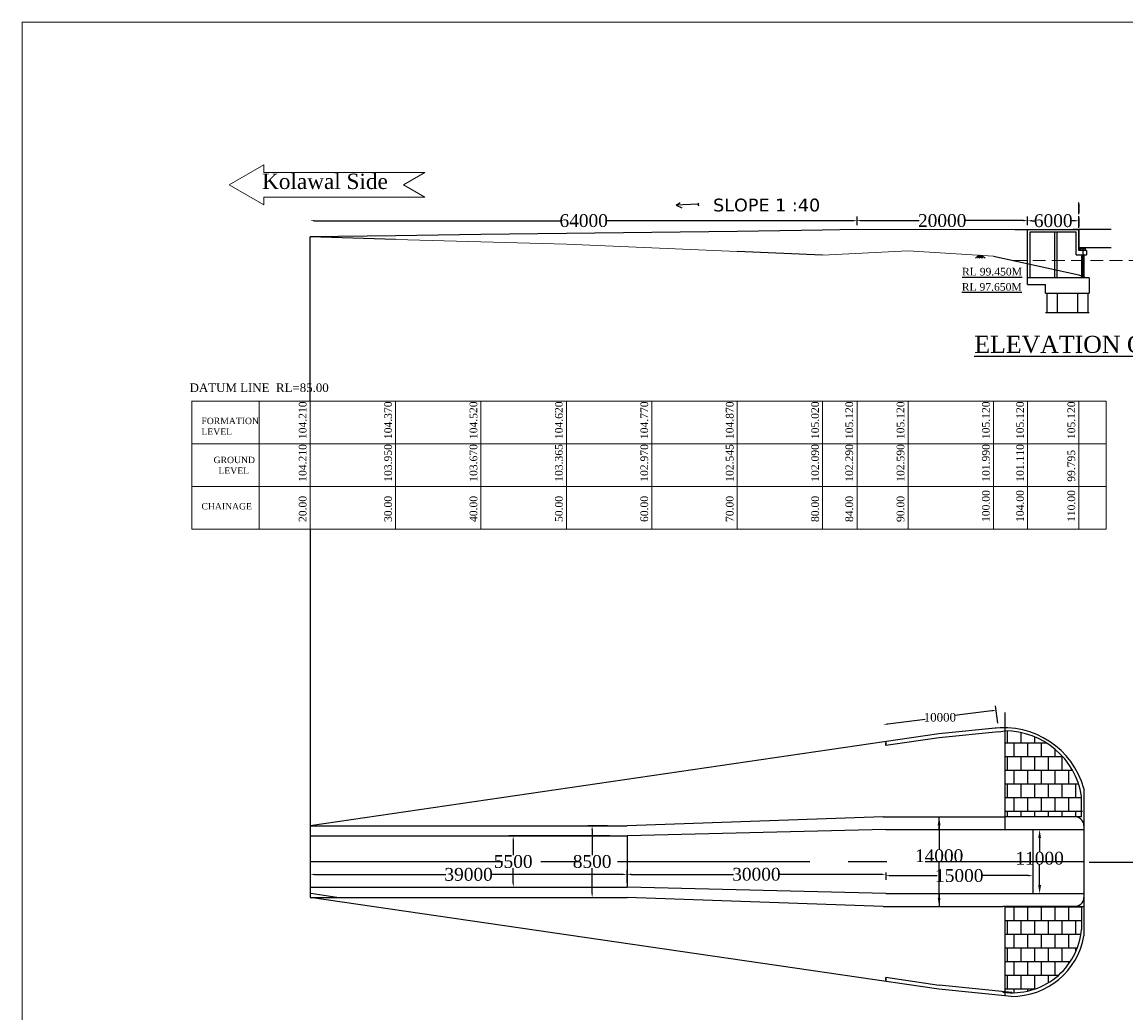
# Model space of a CAD drawing. Header units: millimetres. Extents: x -20529397 to 25259364, y -3207472 to 3138455.
# Tile 2 of 6: x 8764641 to 8893884, y -716441 to -600359. Entities that reach past the tile are written whole.
import ezdxf

# ---------------------------------------------------------------- set-up
doc = ezdxf.new("R2010")
doc.units = ezdxf.units.MM
doc.header["$LTSCALE"] = 60
doc.header["$MEASUREMENT"] = 0
for name, pattern in [('CENTER2', [28.575, 19.05, -3.175, 3.175, -3.175]), ('CENTERX2', [4, 2.5, -0.5, 0.5, -0.5]), ('HIDDEN', [0.375, 0.25, -0.125])]:
    doc.linetypes.add(name, pattern=pattern)
doc.styles.get("Standard").update_dxf_attribs({"font": 'times.ttf'})
doc.styles.add('style1', font='txt.shx', dxfattribs={"height": 1})
doc.dimstyles.get("Standard").update_dxf_attribs({"dimtxt": 400, "dimasz": 215, "dimexe": 0.18, "dimexo": 0.0625, "dimgap": 0.09, "dimtad": 0, "dimtih": 1, "dimtoh": 1, "dimdec": 0, "dimzin": 4, "dimdsep": 46, "dimtxsty": 'Standard', "dimblk": 'OPEN90', "dimcen": 0, "dimadec": 0, "dimazin": 1, "dimtfac": 1, "dimtdec": 0, "dimtix": 1, "dimtofl": 0, "dimtmove": 0, "dimatfit": 3, "dimldrblk": 'OPEN30', "dimfxl": 1, "dimtolj": 1, "dimtzin": 0, "dimarcsym": 0})

# ---------------------------------------------------------------- blocks, each defined once
blk = doc.blocks.new('*D216')
at = {"color": 0, "linetype": 'Continuous', "lineweight": -2, "transparency": 16777216}
for p, q in [((8882654, -694957), (8883778, -694957)), ((8883778, -695957), (8883778, -697562)), ((8883778, -701457), (8883778, -699088)), ((8882654, -702457), (8883778, -702457))]:
    blk.add_line(p, q, dxfattribs=at)
for points in [[(8883611, -695957), (8883944, -695957), (8883778, -694957)], [(8883611, -701457), (8883944, -701457), (8883778, -702457)]]:
    blk.add_solid(points, dxfattribs=at)
at = {"layer": 'Defpoints', "color": 0, "linetype": 'Continuous', "lineweight": -2, "transparency": 16777216}
for p in [(8882654, -694957), (8882654, -702457), (8883778, -702457)]:
    blk.add_point(p, dxfattribs=at)
at = {"color": 0, "linetype": 'Continuous', "transparency": 16777216, "insert": (8883778, -698325), "char_height": 500, "attachment_point": 5}
blk.add_mtext('\\A1;{\\fTimes New Roman|b0|i0|c0|p18;\\H3x;11000}', dxfattribs=at)
blk = doc.blocks.new('*D217')
at = {"color": 0, "linetype": 'Continuous', "lineweight": -2, "transparency": 16777216}
for p, q in [((8872013, -693457), (8872013, -693457)), ((8872013, -694457), (8872013, -697270)), ((8872013, -702957), (8872013, -698797)), ((8872013, -703957), (8872013, -703957))]:
    blk.add_line(p, q, dxfattribs=at)
for points in [[(8871846, -694457), (8872180, -694457), (8872013, -693457)], [(8871846, -702957), (8872180, -702957), (8872013, -703957)]]:
    blk.add_solid(points, dxfattribs=at)
at = {"layer": 'Defpoints', "color": 0, "linetype": 'Continuous', "lineweight": -2, "transparency": 16777216}
for p in [(8872013, -693457), (8872013, -703957), (8872013, -703957)]:
    blk.add_point(p, dxfattribs=at)
at = {"color": 0, "linetype": 'Continuous', "transparency": 16777216, "insert": (8872013, -698034), "char_height": 500, "attachment_point": 5}
blk.add_mtext('\\A1;{\\fTimes New Roman|b0|i0|c0|p18;\\H3x;14000}', dxfattribs=at)
blk = doc.blocks.new('*D235')
at = {"color": 0, "linetype": 'Continuous', "lineweight": -2, "ltscale": 2, "transparency": 16777216}
for p, q in [((8882373, -624143), (8882373, -623134)), ((8882873, -623634), (8883245, -623634)), ((8887873, -623634), (8887501, -623634))]:
    blk.add_line(p, q, dxfattribs=at)
for points in [[(8882873, -623551), (8882873, -623718), (8882373, -623634)], [(8887873, -623551), (8887873, -623718), (8888373, -623634)]]:
    blk.add_solid(points, dxfattribs=at)
at = {"layer": 'Defpoints', "color": 0, "linetype": 'Continuous', "lineweight": -2, "ltscale": 2, "transparency": 16777216}
for p in [(8888373, -623634), (8882373, -624643), (8888373, -624643)]:
    blk.add_point(p, dxfattribs=at)
at = {"color": 0, "linetype": 'Continuous', "lineweight": -2, "ltscale": 2, "transparency": 16777216, "insert": (8885373, -623634), "char_height": 500, "attachment_point": 5}
blk.add_mtext('\\A1;{\\H3x;6000}', dxfattribs=at)
blk = doc.blocks.new('*D238')
at = {"color": 0, "linetype": 'Continuous', "lineweight": -2, "ltscale": 2, "transparency": 16777216}
for p, q in [((8862873, -623619), (8869668, -623619)), ((8881873, -623619), (8875079, -623619)), ((8882373, -624143), (8882373, -623119))]:
    blk.add_line(p, q, dxfattribs=at)
for points in [[(8862873, -623536), (8862873, -623703), (8862373, -623619)], [(8881873, -623536), (8881873, -623703), (8882373, -623619)]]:
    blk.add_solid(points, dxfattribs=at)
at = {"layer": 'Defpoints', "color": 0, "linetype": 'Continuous', "lineweight": -2, "ltscale": 2, "transparency": 16777216}
for p in [(8862373, -623619), (8862373, -624643), (8882373, -624643)]:
    blk.add_point(p, dxfattribs=at)
at = {"color": 0, "linetype": 'Continuous', "lineweight": -2, "ltscale": 2, "transparency": 16777216, "insert": (8872373, -623619), "char_height": 500, "attachment_point": 5}
blk.add_mtext('\\A1;{\\H3x;20000}', dxfattribs=at)
blk = doc.blocks.new('*D242')
at = {"color": 0, "linetype": 'Continuous', "lineweight": -2, "ltscale": 2, "transparency": 16777216}
for p, q in [((8865772, -700005), (8865772, -700855)), ((8866272, -700355), (8871773, -700355)), ((8882473, -700355), (8876972, -700355))]:
    blk.add_line(p, q, dxfattribs=at)
for points in [[(8866272, -700272), (8866272, -700439), (8865772, -700355)], [(8882473, -700272), (8882473, -700439), (8882973, -700355)]]:
    blk.add_solid(points, dxfattribs=at)
at = {"layer": 'Defpoints', "color": 0, "linetype": 'Continuous', "lineweight": -2, "ltscale": 2, "transparency": 16777216}
for p in [(8865772, -699505), (8882973, -699505), (8882973, -700355)]:
    blk.add_point(p, dxfattribs=at)
at = {"color": 0, "linetype": 'Continuous', "lineweight": -2, "ltscale": 2, "transparency": 16777216, "insert": (8874372, -700355), "char_height": 500, "attachment_point": 5}
blk.add_mtext('\\A1;{\\H3x;15000}', dxfattribs=at)
blk = doc.blocks.new('*D243')
at = {"color": 0, "linetype": 'Continuous', "lineweight": -2, "ltscale": 2, "transparency": 16777216}
for p, q in [((8835973, -700204), (8847938, -700204)), ((8865272, -700204), (8853307, -700204)), ((8835473, -700662), (8835473, -700704))]:
    blk.add_line(p, q, dxfattribs=at)
for points in [[(8835973, -700120), (8835973, -700287), (8835473, -700204)], [(8865272, -700120), (8865272, -700287), (8865772, -700204)]]:
    blk.add_solid(points, dxfattribs=at)
at = {"layer": 'Defpoints', "color": 0, "linetype": 'Continuous', "lineweight": -2, "ltscale": 2, "transparency": 16777216}
for p in [(8835473, -700162), (8865772, -700204), (8865772, -700355)]:
    blk.add_point(p, dxfattribs=at)
at = {"color": 0, "linetype": 'Continuous', "lineweight": -2, "ltscale": 2, "transparency": 16777216, "insert": (8850622, -700204), "char_height": 500, "attachment_point": 5}
blk.add_mtext('\\A1;{\\H3x;30000}', dxfattribs=at)
blk = doc.blocks.new('*D244')
at = {"color": 0, "linetype": 'Continuous', "lineweight": -2, "ltscale": 2, "transparency": 16777216}
for p, q in [((8833176, -694507), (8830885, -694507)), ((8831385, -695007), (8831385, -697944)), ((8831385, -702407), (8831385, -699470))]:
    blk.add_line(p, q, dxfattribs=at)
for points in [[(8831302, -695007), (8831469, -695007), (8831385, -694507)], [(8831302, -702407), (8831469, -702407), (8831385, -702907)]]:
    blk.add_solid(points, dxfattribs=at)
at = {"layer": 'Defpoints', "color": 0, "linetype": 'Continuous', "lineweight": -2, "ltscale": 2, "transparency": 16777216}
for p in [(8833676, -694507), (8831385, -702907), (8833617, -702907)]:
    blk.add_point(p, dxfattribs=at)
at = {"color": 0, "linetype": 'Continuous', "lineweight": -2, "ltscale": 2, "transparency": 16777216, "insert": (8831385, -698707), "char_height": 500, "attachment_point": 5}
blk.add_mtext('\\A1;{\\H3x;8500}', dxfattribs=at)
blk = doc.blocks.new('*D245')
at = {"color": 0, "linetype": 'Continuous', "lineweight": -2, "ltscale": 2, "transparency": 16777216}
for p, q in [((8833469, -695707), (8821649, -695707)), ((8822149, -696207), (8822149, -697944)), ((8822149, -701207), (8822149, -699470))]:
    blk.add_line(p, q, dxfattribs=at)
for points in [[(8822066, -696207), (8822232, -696207), (8822149, -695707)], [(8822066, -701207), (8822232, -701207), (8822149, -701707)]]:
    blk.add_solid(points, dxfattribs=at)
at = {"layer": 'Defpoints', "color": 0, "linetype": 'Continuous', "lineweight": -2, "ltscale": 2, "transparency": 16777216}
for p in [(8833969, -695707), (8822149, -701707), (8833969, -701707)]:
    blk.add_point(p, dxfattribs=at)
at = {"color": 0, "linetype": 'Continuous', "lineweight": -2, "ltscale": 2, "transparency": 16777216, "insert": (8822149, -698707), "char_height": 500, "attachment_point": 5}
blk.add_mtext('\\A1;{\\H3x;5500}', dxfattribs=at)
blk = doc.blocks.new('*D247')
at = {"color": 0, "linetype": 'Continuous', "lineweight": -2, "ltscale": 2, "transparency": 16777216}
for p, q in [((8878187, -681039), (8873832, -681594)), ((8878876, -682492), (8878620, -680480)), ((8866012, -682589), (8870366, -682035))]:
    blk.add_line(p, q, dxfattribs=at)
for points in [[(8878176, -680957), (8878197, -681122), (8878683, -680976)], [(8866001, -682506), (8866022, -682672), (8865516, -682652)]]:
    blk.add_solid(points, dxfattribs=at)
at = {"layer": 'Defpoints', "color": 0, "linetype": 'Continuous', "lineweight": -2, "ltscale": 2, "transparency": 16777216}
for p in [(8865516, -682652), (8878939, -682988), (8865772, -684664)]:
    blk.add_point(p, dxfattribs=at)
at = {"color": 0, "linetype": 'Continuous', "lineweight": -2, "ltscale": 2, "transparency": 16777216, "insert": (8872099, -681814), "char_height": 500, "attachment_point": 5}
blk.add_mtext('\\A1;{\\H2x;10000}', dxfattribs=at)
blk = doc.blocks.new('*D250')
at = {"color": 0, "linetype": 'Continuous', "lineweight": -2, "ltscale": 2, "transparency": 16777216}
for p, q in [((8798873, -700215), (8814239, -700215)), ((8834973, -700215), (8819607, -700215)), ((8835473, -701207), (8835473, -699715))]:
    blk.add_line(p, q, dxfattribs=at)
for points in [[(8798873, -700132), (8798873, -700299), (8798373, -700215)], [(8834973, -700132), (8834973, -700299), (8835473, -700215)]]:
    blk.add_solid(points, dxfattribs=at)
at = {"layer": 'Defpoints', "color": 0, "linetype": 'Continuous', "lineweight": -2, "ltscale": 2, "transparency": 16777216}
for p in [(8798373, -700215), (8798373, -701707), (8835473, -701707)]:
    blk.add_point(p, dxfattribs=at)
at = {"color": 0, "linetype": 'Continuous', "lineweight": -2, "ltscale": 2, "transparency": 16777216, "insert": (8816923, -700215), "char_height": 500, "attachment_point": 5}
blk.add_mtext('\\A1;{\\H3x;39000}', dxfattribs=at)
blk = doc.blocks.new('*D254')
at = {"color": 0, "linetype": 'Continuous', "lineweight": -2, "ltscale": 2, "transparency": 16777216}
for p, q in [((8798873, -623628), (8827718, -623628)), ((8861926, -623628), (8833081, -623628)), ((8862426, -624143), (8862426, -623128))]:
    blk.add_line(p, q, dxfattribs=at)
for points in [[(8798873, -623545), (8798873, -623711), (8798373, -623628)], [(8861926, -623545), (8861926, -623711), (8862426, -623628)]]:
    blk.add_solid(points, dxfattribs=at)
at = {"layer": 'Defpoints', "color": 0, "linetype": 'Continuous', "lineweight": -2, "ltscale": 2, "transparency": 16777216}
for p in [(8798373, -623628), (8798373, -625529), (8862426, -624643)]:
    blk.add_point(p, dxfattribs=at)
at = {"color": 0, "linetype": 'Continuous', "lineweight": -2, "ltscale": 2, "transparency": 16777216, "insert": (8830399, -623628), "char_height": 500, "attachment_point": 5}
blk.add_mtext('\\A1;{\\H3x;64000}', dxfattribs=at)

msp = doc.modelspace()

# ---------------------------------------------------------------- hatches: boundary and pattern name
at = {"linetype": 'Continuous'}
h = msp.add_hatch(color=256, dxfattribs=at)
h.dxf.hatch_style = 1
h.paths.add_polyline_path([(8888983.2, -626818.1), (8888663.2, -626818.1), (8888663.2, -626870.1), (8888983.2, -626870.1)])
h = msp.add_hatch(color=256, dxfattribs=at)
h.dxf.hatch_style = 1
h.paths.add_polyline_path([(8888983.2, -626818.2), (8888663.2, -626818.2), (8888663.2, -626870.1), (8888983.2, -626870.1)])
at = {"linetype": 'Continuous', "lineweight": -2, "ltscale": 2}
h = msp.add_hatch(dxfattribs=at)
h.set_pattern_fill('AR-B88', scale=200)
edge = h.paths.add_edge_path()
edge.add_line((8879713.5, -683407.1), (8879713.5, -693456.8))
edge.add_line((8879713.5, -693456.8), (8887789.7, -693456.8))
edge.add_arc((8887890.6, -694535.1), 1083, 1.4962, 95.342285, ccw=False)
edge.add_line((8888973.2, -694506.8), (8888517.4, -690279))
edge.add_arc((8879751.6, -692433.9), 9026.8, 13.811027, 90.241934)
edge = h.paths.add_edge_path()
edge.add_line((8888673.2, -706654.9), (8888692.9, -703956.8))
edge.add_line((8888692.9, -703956.8), (8887991.4, -703956.8))
edge.add_arc((8887890.6, -702878.6), 1083, 264.657715, 275.342285, ccw=False)
edge.add_line((8887789.7, -703956.8), (8879713.5, -703956.8))
edge.add_line((8879713.5, -703956.8), (8879713.5, -714031.6))
edge.add_arc((8880596.1, -705974.1), 8105.7, 263.748195, 355.182232)

# ---------------------------------------------------------------- linework, layer by layer
at = {"lineweight": 5}
for p, q in [((8764641.5, -600358.7), (9063123.2, -600358.7)), ((8764641.5, -793794.3), (8764641.5, -600358.7)), ((8788883.5, -619421.4), (8792953.3, -617071.7)), ((8792953.3, -617071.7), (8792953.3, -617981.4)), ((8792953.3, -617981.4), (8811800, -617981.4)), ((8809305.9, -619421.4), (8811800, -617981.4)), ((8788883.5, -619421.4), (8792953.3, -621771.1)), ((8809305.9, -619421.4), (8811800, -620861.4)), ((8792953.3, -620861.4), (8811800, -620861.4)), ((8792953.3, -620861.4), (8792953.3, -621771.1)), ((8880873.2, -624643.1), (8862373.2, -624643.1)), ((8808373.2, -625813.2), (8818373.2, -626093.2)), ((8818373.2, -626093.2), (8828373.2, -626373.2)), ((8828373.2, -626373.2), (8838373.2, -626793.2)), ((8838373.2, -626793.2), (8848373.2, -627218.2)), ((8858373.2, -627673.2), (8868373.2, -627173.2)), ((8868373.2, -627173.2), (8878373.2, -627773.2)), ((8784499.6, -644735.2), (8784499.6, -659763.2)), ((8784499.6, -644763.2), (8878373.2, -644763.2)), ((8784499.6, -644763.2), (8878373.2, -644763.2)), ((8784499.6, -644763.2), (8788373.2, -644763.2)), ((8792388, -659763.2), (8792388, -644735.2)), ((8798373.2, -644763.2), (8798373.2, -644739)), ((8798373.2, -659763.2), (8798373.2, -644763.2)), ((8798373.2, -644763.2), (8891574.7, -644763.2)), ((8808373.2, -659763.2), (8808373.2, -644763.2)), ((8818373.2, -659763.2), (8818373.2, -644763.2)), ((8828373.2, -659763.2), (8828373.2, -644763.2)), ((8838373.2, -659763.2), (8838373.2, -644763.2)), ((8848373.2, -659763.2), (8848373.2, -644763.2)), ((8858373.2, -659763.2), (8858373.2, -644763.2)), ((8862425.8, -659763.2), (8862425.8, -644763.2)), ((8868373.2, -659763.2), (8868373.2, -644763.2)), ((8878373.2, -659763.2), (8878373.2, -644763.2)), ((8882373.2, -659763.2), (8882373.2, -644763.2)), ((8888373.2, -659791.2), (8888373.2, -644763.2)), ((8891574.7, -644763.2), (8891574.7, -659763.2)), ((8784499.6, -649763.2), (8878373.2, -649763.2)), ((8784499.6, -649763.2), (8891574.7, -649763.2)), ((8784499.6, -654763.2), (8868373.2, -654763.2)), ((8784499.6, -654763.2), (8878373.2, -654763.2)), ((8784499.6, -654763.2), (8788373.2, -654763.2)), ((8798373.2, -654763.2), (8891574.7, -654763.2)), ((8784499.6, -659763.2), (8794262.8, -659763.2)), ((8784499.6, -659763.2), (8868373.2, -659763.2)), ((8784499.6, -659763.2), (8891574.7, -659763.2)), ((8784499.6, -659763.2), (8788373.2, -659763.2))]:
    msp.add_line(p, q, dxfattribs=at)
at = {"color": 7, "linetype": 'ByBlock', "lineweight": -2, "ltscale": 2, "true_color": 0xffffff}
for p, q in [((8841219.7, -621803.3), (8841706.2, -621492.2)), ((8843711.6, -621702.8), (8843877.1, -621565.5)), ((8843711.6, -621702.8), (8841219.7, -621803.3)), ((8841219.7, -621803.3), (8841899.3, -622105)), ((8843711.6, -621702.8), (8843860.3, -621882.2))]:
    msp.add_line(p, q, dxfattribs=at)
at = {"linetype": 'Continuous'}
for p, q in [((8888373.2, -622867.4), (8888373.2, -621508.9)), ((8888373.2, -621679.1), (8888373.2, -622695.6)), ((8888373.2, -624462.4), (8888373.2, -623103.9)), ((8888373.2, -623274.1), (8888373.2, -624290.6)), ((8882373.2, -631112.9), (8882373.2, -624643.2)), ((8882373.2, -624643.2), (8888373.2, -624643.2)), ((8882673.2, -630312.9), (8882673.2, -624943.2)), ((8882673.2, -624943.2), (8888073.2, -624943.2)), ((8885548.2, -630312.9), (8885548.2, -624943.2)), ((8885798.2, -624943.2), (8885798.2, -630312.9)), ((8888073.2, -624643.1), (8888373.2, -624643.1)), ((8888073.2, -627618.1), (8888073.2, -624943.2)), ((8888373.2, -626768.1), (8888373.2, -624643.1)), ((8888373.2, -627118.1), (8888373.2, -624643.2)), ((8888423.2, -626818.1), (8888423.2, -624643.2)), ((8888663.2, -626818.1), (8888663.2, -626870.1)), ((8888663.2, -626818.1), (8888663.2, -626870.1)), ((8888823.2, -626818.1), (8888823.2, -630312.9)), ((8888983.2, -626818.1), (8888983.2, -626870.1)), ((8888983.2, -626818.1), (8888983.2, -626870.1)), ((8876644, -627673.6), (8876281.6, -628027.5)), ((8876837, -627681.1), (8876495.4, -628014.7)), ((8876639.5, -627669.2), (8876981.1, -628002.9)), ((8877011.6, -627691.5), (8876692.8, -628002.9)), ((8876837, -627681.1), (8877178.5, -628014.7)), ((8877050.7, -627693.9), (8877392.3, -628027.5)), ((8888073.2, -627618.1), (8889273.2, -627618.1)), ((8889273.2, -627118.1), (8888373.2, -627118.1)), ((8888523.2, -626868.1), (8889123.2, -626868.1)), ((8888663.2, -626870.1), (8888983.2, -626870.1)), ((8888663.2, -626870.1), (8888983.2, -626870.1)), ((8888673.2, -627618.1), (8888673.2, -630312.9)), ((8888748.2, -626870.1), (8888983.2, -626870.1)), ((8888748.2, -626870.1), (8888983.2, -626870.1)), ((8888973.2, -627618.1), (8888973.2, -630312.9)), ((8889573.2, -630312.9), (8882373.2, -630312.9)), ((8889573.2, -630312.9), (8889573.2, -632112.9)), ((8882373.2, -631112.9), (8884473.2, -631112.9)), ((8882373.2, -631112.9), (8884473.2, -631112.9)), ((8884473.2, -632112.9), (8884473.2, -631112.9)), ((8884473.2, -632112.9), (8884473.2, -631112.9)), ((8884473.2, -632112.9), (8889573.2, -632112.9)), ((8884473.2, -632112.9), (8889573.2, -632112.9)), ((8884623.2, -632112.9), (8884623.2, -634396.9)), ((8885823.2, -632112.9), (8885823.2, -634396.9)), ((8888223.2, -632112.9), (8888223.2, -634396.9)), ((8889423.2, -632112.9), (8889423.2, -634396.9)), ((8884473.2, -634396.9), (8889573.2, -634396.9)), ((8884473.2, -634396.9), (8889573.2, -634396.9)), ((8888973.2, -690166.6), (8888973.2, -707427.8)), ((8865473.2, -693456.8), (8879713.5, -693456.8)), ((8798373.2, -694506.8), (8835473.2, -694506.8)), ((8865771.7, -694956.8), (8888973.2, -694956.8)), ((8882973.2, -694956.8), (8882973.2, -702456.8)), ((8888973.2, -694506.8), (8888973.2, -702906.8)), ((8889574.7, -698797.2), (8905377.8, -698797.2)), ((8798373.2, -702906.8), (8835473.2, -702906.8)), ((8865771.7, -702456.8), (8888973.2, -702456.8)), ((8865473.2, -703956.8), (8879491.4, -703956.8)), ((8880473.2, -703956.8), (8888973.2, -703956.8)), ((8888692.9, -703956.8), (8888673.2, -706654.9))]:
    msp.add_line(p, q, dxfattribs=at)
at = {"linetype": 'Continuous', "lineweight": -2, "ltscale": 2}
for p, q in [((8798373.2, -644739), (8798373.2, -625529)), ((8880873.2, -624643.1), (8882373.2, -624643.1)), ((8892165.4, -624643.2), (8887725.4, -624643.2)), ((8892165.4, -626818.1), (8888423.2, -626818.1)), ((8888423.2, -626818.1), (8888423.2, -627118.1)), ((8858373.2, -627673.2), (8848373.2, -627218.2)), ((8888373.2, -629968.2), (8889221.9, -630312.9)), ((8798373.2, -659763.2), (8798373.2, -702906.8)), ((8879713.5, -681239.9), (8879713.5, -694956.8)), ((8879004.3, -683504.7), (8879713.5, -683407.1)), ((8865771.7, -684664.4), (8865771.7, -685119.1)), ((8888673.2, -693456.8), (8879713.5, -693456.8)), ((8865771.7, -694956.8), (8835473.3, -695704.4)), ((8835473.3, -695704.4), (8835473.2, -701706.8)), ((8865771.7, -702456.8), (8835473.2, -701699.4)), ((8888491.2, -703956.8), (8879491.4, -703956.8)), ((8879713.5, -703956.8), (8879713.5, -714428.1)), ((8865771.7, -712294.5), (8865771.7, -712749.3))]:
    msp.add_line(p, q, dxfattribs=at)
at = {"linetype": 'CENTER2', "ltscale": 2}
for p, q in [((8888373.2, -626870.1), (8888373.2, -627118.1)), ((8888523.2, -626868.1), (8888523.2, -627118.1)), ((8889123.2, -626868.1), (8889123.2, -627118.1)), ((8889273.2, -627118.1), (8889273.2, -627618.1))]:
    msp.add_line(p, q, dxfattribs=at)
at = {"linetype": 'HIDDEN', "lineweight": 5, "ltscale": 100}
msp.add_line((8960978.5, -628318.2), (8880671, -628277.6), dxfattribs=at)
at = {"linetype": 'ByBlock', "lineweight": -2, "ltscale": 2}
for p, q in [((8792388, -659735.2), (8792388, -659763.2)), ((8878959.3, -683056.9), (8871973, -683758.8)), ((8879004.3, -683504.7), (8872018, -684206.6)), ((8865771.7, -685119.1), (8865771.7, -684815.2)), ((8888673.2, -693456.8), (8888673.2, -691062.5)), ((8872013, -694956.8), (8872013, -693456.8)), ((8875771.7, -694956.8), (8875771.7, -694950.6)), ((8871971.1, -713654.6), (8798373.2, -702906.8)), ((8801487.3, -702906.8), (8798438.2, -702461.6)), ((8872013, -702456.8), (8872013, -703956.8)), ((8865771.7, -712598.4), (8865771.7, -712294.5)), ((8872036.1, -713209.3), (8865771.7, -712294.5)), ((8880528.5, -714057.2), (8872018, -713207.1)), ((8880483.8, -714505), (8871973.3, -713654.8)), ((8880473.2, -714102), (8880473.2, -714106.8))]:
    msp.add_line(p, q, dxfattribs=at)
at = {"linetype": 'CENTERX2', "ltscale": 500}
for p, q in [((8798373.2, -695706.8), (8835473.3, -695706.8)), ((8798373.2, -701706.8), (8835473.2, -701706.8))]:
    msp.add_line(p, q, dxfattribs=at)
at = {"linetype": 'CENTERX2', "ltscale": 150}
msp.add_line((8798373.2, -698706.8), (8888973.2, -698706.8), dxfattribs=at)
at = {"linetype": 'Continuous', "lineweight": -2, "ltscale": 2}
for points in [[(8862373.2, -624643.1), (8858373.2, -624743.2), (8848373.2, -624893.2), (8838373.2, -624993.2), (8828373.2, -625143.2), (8818373.2, -625243.2), (8808373.2, -625393.2), (8798373.2, -625529)], [(8808373.2, -625813.2), (8798373.2, -625529)], [(8878373.2, -627773.2), (8888373.2, -629968.2)]]:
    msp.add_lwpolyline(points, dxfattribs=at)
at = {"linetype": 'ByBlock', "lineweight": -2, "ltscale": 2}
for points in [[(8871971.1, -683759), (8798373.2, -694506.8)], [(8872036.1, -684204.3), (8865771.7, -685119.1)]]:
    msp.add_lwpolyline(points, dxfattribs=at)
at = {"linetype": 'Continuous'}
for points in [[(8865473.2, -693456.8), (8835473.2, -694506.8)], [(8865473.2, -703956.8), (8835473.2, -702906.8)]]:
    msp.add_lwpolyline(points, dxfattribs=at)
at = {"linetype": 'ByBlock', "lineweight": -2, "ltscale": 2}
for centre, radius, start, end in [((8879588.7, -692777.5), 9740.9, 15.547212, 97.770286), ((8879745.3, -692441.9), 9034.9, 8.826339, 90.201916), ((8880596.1, -705974.1), 8105.7, 262.120721, 355.182232), ((8880523.6, -705924.7), 8582.2, 269.647063, 349.913603)]:
    msp.add_arc(centre, radius, start, end, dxfattribs=at)
at = {"linetype": 'Continuous'}
for centre, start, end in [((8887890.6, -694535.1), 1.4962, 95.342285), ((8887890.6, -702878.6), 264.657715, 358.5038)]:
    msp.add_arc(centre, 1083, start, end, dxfattribs=at)

# ---------------------------------------------------------------- texts
at = {"lineweight": 5, "insert": (8792743, -618115), "char_height": 1800, "attachment_point": 1, "style": 'style1'}
msp.add_mtext('{\\fTimes New Roman|b0|i0|c0|p18;Kolawal Side }', dxfattribs=at)
at = {"color": 7, "linetype": 'ByBlock', "lineweight": -2, "ltscale": 2, "true_color": 0xffffff, "insert": (8845545.7, -621808.5), "char_height": 1500, "attachment_point": 4}
msp.add_mtext('{\\fVerdana|b0|i0|c0|p34;\\C256;SLOPE 1 :40}', dxfattribs=at)
at = {"linetype": 'Continuous', "lineweight": -2, "ltscale": 2, "char_height": 1500, "width": 11580.841, "attachment_point": 1}
for s, insert in [(' {\\H0.6x;\\LRL 99.450M}', (8874126.3, -629148.3)), (' {\\H0.6x;\\LRL 97.650M}', (8874098.1, -630937.9))]:
    msp.add_mtext(s, dxfattribs=dict(at, insert=insert))
at = {"insert": (8876133.4, -637115.3), "char_height": 2073.6, "attachment_point": 1, "style": 'style1'}
msp.add_mtext('{\\fTimes New Roman|b0|i0|c0|p18;\\H0.96451x;\\LELEVATION OF APPROACH ROAD\\l \\H1.0368x;                        }', dxfattribs=at)
at = {"lineweight": 5, "attachment_point": 1}
for s, insert, char_height in [('{\\fTimes New Roman|b0|i0|c0|p18;DATUM LINE  RL=85.00}', (8784257.6, -642694.2, -25000), 1000), ('{\\fTimes New Roman|b0|i0|c0|p18;GROUND\\P  LEVEL}', (8787065.4, -651281.1), 750), ('{\\fTimes New Roman|b0|i0|c0|p18;CHAINAGE}', (8785641, -656712), 750)]:
    msp.add_mtext(s, dxfattribs=dict(at, insert=insert, char_height=char_height))
at = {"lineweight": 5, "char_height": 900, "attachment_point": 1, "rotation": 90}
for s, insert in [('104.210', (8797040, -649217.9)), ('104.370', (8807040, -649217.9)), ('104.520', (8817040, -649217.9)), ('104.620', (8827040, -649217.9)), ('104.770', (8837040, -649217.9)), ('104.870', (8847040, -649217.9)), ('105.020', (8857040, -649217.9)), ('{\\fTimes New Roman|b0|i0|c0|p18;105.120}', (8861040, -649217.9)), ('{\\fTimes New Roman|b0|i0|c0|p18;105.120}', (8867040, -649217.9)), ('{\\fTimes New Roman|b0|i0|c0|p18;105.120}', (8877040, -649217.9)), ('{\\fTimes New Roman|b0|i0|c0|p18;105.120}', (8881040, -649217.9)), ('{\\fTimes New Roman|b0|i0|c0|p18;105.120}', (8887040, -649217.9)), ('{\\fTimes New Roman|b0|i0|c0|p18;104.210}', (8797040, -654217.9)), ('{\\fTimes New Roman|b0|i0|c0|p18;103.950}', (8807040, -654217.9)), ('{\\fTimes New Roman|b0|i0|c0|p18;103.670}', (8817040, -654217.9)), ('{\\fTimes New Roman|b0|i0|c0|p18;103.365}', (8827040, -654217.9)), ('{\\fTimes New Roman|b0|i0|c0|p18;102.970}', (8837040, -654217.9)), ('{\\fTimes New Roman|b0|i0|c0|p18;102.545}', (8847040, -654217.9)), ('{\\fTimes New Roman|b0|i0|c0|p18;102.090}', (8857040, -654217.9)), ('102.290', (8861040, -654217.9)), ('{\\fTimes New Roman|b0|i0|c0|p18;102.590}', (8867040, -654217.9)), ('101.990', (8877040, -654217.9)), ('101.110', (8881040, -654217.9)), ('{\\fTimes New Roman|b0|i0|c0|p18;99.795}', (8887040, -654217.9)), ('{\\fTimes New Roman|b0|i0|c0|p18;100.00}', (8877040, -658928.4)), ('104.00', (8881040, -658928.4)), ('{\\fTimes New Roman|b0|i0|c0|p18;110.00}', (8887040, -658928.4)), ('{\\fTimes New Roman|b0|i0|c0|p18;20.00}', (8797040, -658928.4)), ('{\\fTimes New Roman|b0|i0|c0|p18;30.00}', (8807040, -658928.4)), ('{\\fTimes New Roman|b0|i0|c0|p18;40.00}', (8817040, -658928.4)), ('{\\fTimes New Roman|b0|i0|c0|p18;50.00}', (8827040, -658928.4)), ('{\\fTimes New Roman|b0|i0|c0|p18;60.00}', (8837040, -658928.4)), ('{\\fTimes New Roman|b0|i0|c0|p18;70.00}', (8847040, -658928.4)), ('{\\fTimes New Roman|b0|i0|c0|p18;80.00}', (8857040, -658928.4)), ('84.00', (8861040, -658928.4)), ('{\\fTimes New Roman|b0|i0|c0|p18;90.00}', (8867040, -658928.4))]:
    msp.add_mtext(s, dxfattribs=dict(at, insert=insert))
at = {"lineweight": 5, "insert": (8785641, -646712), "char_height": 750, "width": 5624.1, "attachment_point": 1}
msp.add_mtext('{\\fTimes New Roman|b0|i0|c0|p18;FORMATION LEVEL}', dxfattribs=at)

# ---------------------------------------------------------------- dimensions: what is measured, and where the dimension line sits
at = {"linetype": 'Continuous', "lineweight": -2, "ltscale": 2}
for base, p1, p2, text, picture, middle in [((8798373.2, -623628), (8862425.8, -624643.1), (8798373.2, -625529), '{\\H3x;64000}', '*D254', (8830399.5, -623628)), ((8862373.2, -623619.3), (8882373.2, -624643.1), (8862373.2, -624643.1), '{\\H3x;<>}', '*D238', (8872373.2, -623619.3)), ((8888373.2, -623634.5), (8882373.2, -624643.2), (8888373.2, -624643.2), '{\\H3x;<>}', '*D235', (8885373.2, -623634.5)), ((8798373.2, -700215.3), (8835473.2, -701706.8), (8798373.2, -701706.8), '{\\H3x;39000}', '*D250', (8816923.2, -700215.3)), ((8865771.7, -700203.7), (8835473.2, -700162), (8865771.7, -700355.3), '{\\H3x;30000}', '*D243', (8850622.4, -700203.7)), ((8882973.2, -700355.3), (8865771.7, -699504.5), (8882973.2, -699504.5), '{\\H3x;15000}', '*D242', (8874372.4, -700355.3))]:
    dim = msp.add_linear_dim(base=base, p1=p1, p2=p2, text=text, dimstyle='Standard', override={"dimtxt": 500, "dimasz": 500, "dimexe": 500, "dimexo": 500, "dimse2": 1, "dimfxl": 300}, dxfattribs=at)
    dim.commit()
    dim.dimension.update_dxf_attribs({"geometry": picture, "text_midpoint": middle})
dim = msp.add_aligned_dim(p1=(8878938.8, -682988.3), p2=(8865771.7, -684664.4), distance=-2028.4, text='{\\H2x;10000}', dimstyle='Standard', override={"dimtxt": 500, "dimasz": 500, "dimexe": 500, "dimexo": 500, "dimse2": 1, "dimfxl": 300}, dxfattribs=at)
dim.commit()
dim.dimension.update_dxf_attribs({"geometry": '*D247', "text_midpoint": (8872099.1, -681814.1)})
at = {"linetype": 'Continuous'}
for base, p1, p2, text, picture, middle in [((8872013, -703956.8), (8872013, -693456.8), (8872013, -703956.8), '{\\fTimes New Roman|b0|i0|c0|p18;\\H3x;14000}', '*D217', (8872013, -698033.5)), ((8883777.8, -702456.8), (8882654.2, -694956.8), (8882654.2, -702456.8), '{\\fTimes New Roman|b0|i0|c0|p18;\\H3x;11000}', '*D216', (8883777.8, -698325.1))]:
    dim = msp.add_linear_dim(base=base, p1=p1, p2=p2, angle=90, text=text, dimstyle='Standard', override={"dimtxt": 500, "dimasz": 1000, "dimfxl": 300}, dxfattribs=at)
    dim.commit()
    dim.dimension.update_dxf_attribs({"geometry": picture, "text_midpoint": middle, "dimtype": 160})
at = {"linetype": 'Continuous', "lineweight": -2, "ltscale": 2}
dim = msp.add_linear_dim(base=(8831385.5, -702906.8), p1=(8833675.8, -694506.8), p2=(8833617.1, -702906.8), angle=90, text='{\\H3x;8500}', dimstyle='Standard', override={"dimtxt": 500, "dimasz": 500, "dimexe": 500, "dimexo": 500, "dimse2": 1, "dimfxl": 300}, dxfattribs=at)
dim.commit()
dim.dimension.update_dxf_attribs({"geometry": '*D244', "text_midpoint": (8831385.5, -698706.8)})
dim = msp.add_linear_dim(base=(8822149.1, -701706.8), p1=(8833969.5, -695706.8), p2=(8833969.5, -701706.8), angle=90, text='{\\H3x;5500}', dimstyle='Standard', override={"dimtxt": 500, "dimasz": 500, "dimexe": 500, "dimexo": 500, "dimse2": 1, "dimfxl": 300}, dxfattribs=at)
dim.commit()
dim.dimension.update_dxf_attribs({"geometry": '*D245', "text_midpoint": (8822149.1, -698706.8), "dimtype": 160})

doc.saveas('drawing.dxf')
